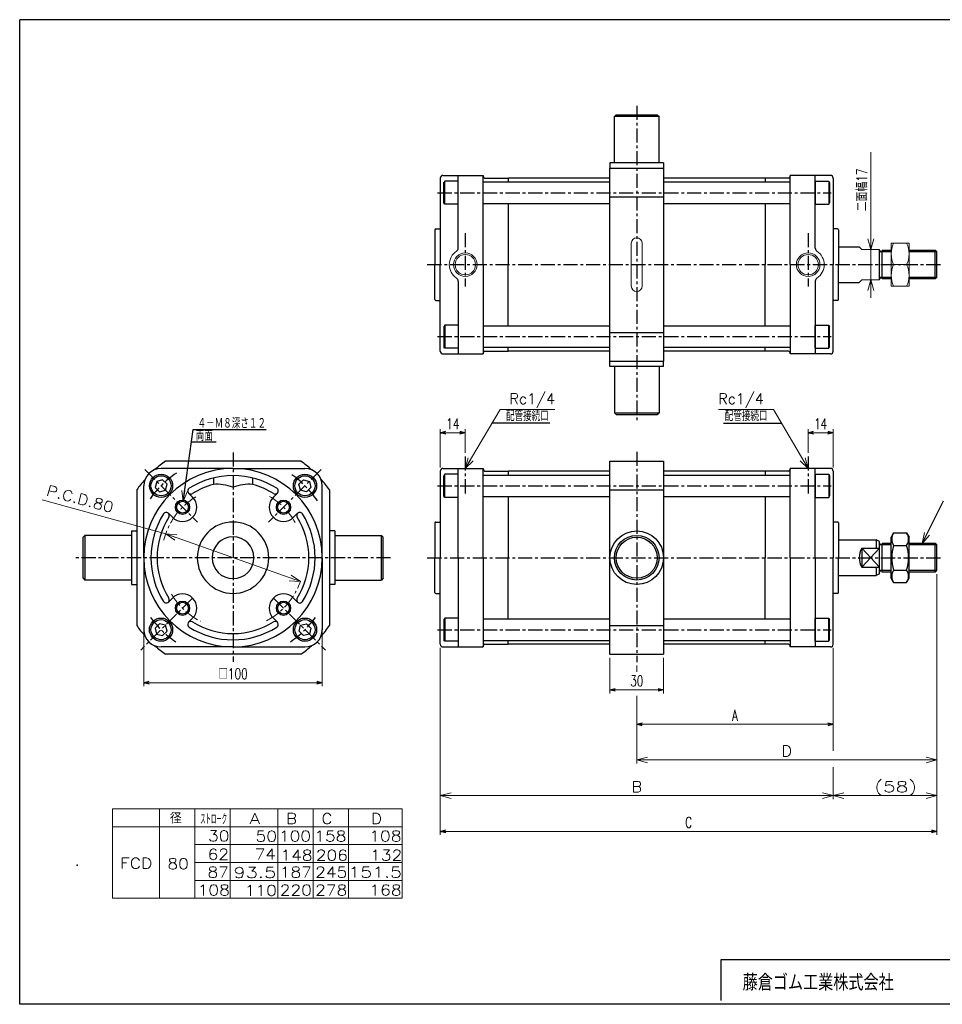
# Model space of a CAD drawing. Header units: millimetres. Extents: x -394 to 394, y -282 to 282.
# Tile 1 of 2: x -394 to 123, y -270 to 282. Entities that reach past the tile are written whole.
import ezdxf
from ezdxf.enums import TextEntityAlignment as Align

# ---------------------------------------------------------------- set-up
doc = ezdxf.new("R2010")
doc.units = ezdxf.units.MM
doc.header["$LTSCALE"] = 0.25
doc.header["$PDSIZE"] = 1
doc.linetypes.add('CENTER', pattern=[50.8, 31.75, -6.35, 6.35, -6.35])
doc.layers.add('ZUWAKU', color=7, linetype='Continuous')
doc.styles.add('dcStyle0', font='txt.shx', dxfattribs={"width": 0.714286, "bigfont": 'bigfont'})
doc.dimstyles.new('DaDimRotatedStyle', dxfattribs={"dimtxt": 6, "dimasz": 3.000002, "dimexe": 2, "dimexo": 1, "dimgap": 2, "dimtad": 3, "dimdsep": 46, "dimtxsty": 'dcStyle0', "dimblk1": 'OPEN30', "dimblk2": 'OPEN30', "dimsah": 1, "dimcen": 0.09, "dimclrd": 4, "dimclre": 4, "dimclrt": 4, "dimadec": 0, "dimazin": 2, "dimtfac": 1, "dimtdec": 4, "dimtmove": 0, "dimatfit": 0, "dimfxl": 1, "dimarcsym": 0})

# ---------------------------------------------------------------- blocks, each defined once
blk = doc.blocks.new('DC_GROUP_Φ80_1')
at = {"color": 4, "linetype": 'Continuous', "lineweight": 18}
for p, q in [((-302.38, 12.19), (-303.16, 18.36)), ((-302.38, 12.19), (-301.57, 18.14)), ((-299.97, 17.92), (-302.38, 12.19))]:
    blk.add_line(p, q, dxfattribs=at)
blk = doc.blocks.new('DC_GROUP_Φ80_2')
at = {"color": 4, "linetype": 'Continuous', "lineweight": 18}
for p, q in [((111.39, -11.36), (112.64, -5.27)), ((111.39, -11.36), (114.07, -5.99)), ((115.51, -6.71), (111.39, -11.36))]:
    blk.add_line(p, q, dxfattribs=at)
blk = doc.blocks.new('DC_GROUP_Φ80_3')
at = {"color": 4, "linetype": 'Continuous', "lineweight": 18}
for p, q in [((-307.13, -9.53), (-312.25, -6.02)), ((-312.25, -6.02), (-306.06, -6.5)), ((-312.25, -6.02), (-306.59, -8.02))]:
    blk.add_line(p, q, dxfattribs=at)
blk = doc.blocks.new('DC_GROUP_Φ80_4')
at = {"color": 4, "linetype": 'Continuous', "lineweight": 18}
for p, q in [((-236.83, -32.7), (-243.02, -32.22)), ((-236.83, -32.7), (-242.48, -30.7)), ((-241.95, -29.19), (-236.83, -32.7))]:
    blk.add_line(p, q, dxfattribs=at)
blk = doc.blocks.new('DC_GROUP_Φ80_5')
at = {"color": 4, "linetype": 'Continuous', "lineweight": 18}
for p, q in [((-144.45, 30.64), (-142.8, 36.63)), ((-144.45, 30.64), (-141.41, 35.81)), ((-140.03, 35), (-144.45, 30.64))]:
    blk.add_line(p, q, dxfattribs=at)
blk = doc.blocks.new('DC_GROUP_Φ80_6')
at = {"color": 4, "linetype": 'Continuous', "lineweight": 18}
for p, q in [((47.55, 30.64), (43.12, 35)), ((47.55, 30.64), (44.5, 35.81)), ((45.89, 36.63), (47.55, 30.64))]:
    blk.add_line(p, q, dxfattribs=at)
blk = doc.blocks.new('DC_GROUP_Φ80_7')
at = {"color": 4, "linetype": 'Continuous', "lineweight": 25}
for p, q in [((-317.29, 23.39), (-318.19, 20.04)), ((-313.95, 24.29), (-317.29, 23.39)), ((-311.5, 21.84), (-313.95, 24.29)), ((-318.19, 20.04), (-315.74, 17.59)), ((-315.74, 17.59), (-312.39, 18.49)), ((-312.39, 18.49), (-311.5, 21.84))]:
    blk.add_line(p, q, dxfattribs=at)
for radius in [6.5, 5.63]:
    blk.add_circle((-314.84, 20.94), radius, dxfattribs=at)
blk = doc.blocks.new('DC_GROUP_Φ80_8')
at = {"color": 4, "linetype": 'Continuous', "lineweight": 25}
for p, q in [((-315.74, -56.32), (-318.19, -58.77)), ((-318.19, -58.77), (-317.3, -62.11)), ((-312.4, -57.21), (-315.74, -56.32)), ((-313.95, -63.01), (-311.5, -60.56)), ((-311.5, -60.56), (-312.4, -57.21)), ((-317.3, -62.11), (-313.95, -63.01))]:
    blk.add_line(p, q, dxfattribs=at)
for radius in [6.5, 5.63]:
    blk.add_circle((-314.85, -59.66), radius, dxfattribs=at)
blk = doc.blocks.new('DC_GROUP_Φ80_9')
at = {"color": 4, "linetype": 'Continuous', "lineweight": 25}
for p, q in [((-155.95, -53.16), (-156.45, -54.03)), ((-156.45, -54.03), (-156.45, -65.3)), ((-148.45, -53.16), (-155.95, -53.16)), ((-155.95, -53.16), (-155.95, -66.16)), ((-148.45, -53.16), (-148.45, -66.16)), ((-155.95, -66.16), (-156.45, -65.3)), ((-148.45, -66.16), (-155.95, -66.16))]:
    blk.add_line(p, q, dxfattribs=at)
blk = doc.blocks.new('DC_GROUP_Φ80_10')
at = {"color": 4, "linetype": 'Continuous', "lineweight": 25}
for p, q in [((51.55, -66.16), (51.55, -53.16)), ((51.55, -53.16), (59.05, -53.16)), ((59.05, -53.16), (59.55, -54.03)), ((59.05, -66.16), (59.05, -53.16)), ((59.55, -65.3), (59.55, -54.03)), ((51.55, -66.16), (59.05, -66.16)), ((59.05, -66.16), (59.55, -65.3))]:
    blk.add_line(p, q, dxfattribs=at)
blk = doc.blocks.new('DC_GROUP_Φ80_11')
at = {"color": 4, "linetype": 'Continuous', "lineweight": 25}
for p, q in [((95.41, -5.5), (94.05, -7.86)), ((95.41, -5.5), (102.69, -5.5)), ((102.69, -5.5), (104.05, -7.86)), ((94.05, -30.86), (94.05, -7.86)), ((104.05, -30.86), (104.05, -7.86)), ((95.41, -12.43), (102.69, -12.43)), ((95.41, -26.29), (102.69, -26.29)), ((95.41, -33.22), (94.05, -30.86)), ((102.69, -33.22), (104.05, -30.86)), ((95.41, -33.22), (102.69, -33.22))]:
    blk.add_line(p, q, dxfattribs=at)
for centre, radius, start, end in [((100.47, -8.97), 6.13, 145.6111, 214.3889), ((97.62, -8.97), 6.13, 325.6111, 34.3889), ((117.26, -19.36), 22.93, 162.4111, 197.5889), ((80.83, -19.36), 22.93, 342.4111, 17.5889), ((100.47, -29.75), 6.13, 145.6111, 214.3889), ((97.62, -29.75), 6.13, 325.6111, 34.3889)]:
    blk.add_arc(centre, radius, start, end, dxfattribs=at)
blk = doc.blocks.new('DC_GROUP_Φ80_12')
at = {"color": 4, "linetype": 'Continuous', "lineweight": 25}
for p, q in [((-237.59, 21.84), (-235.14, 24.29)), ((-235.14, 24.29), (-231.79, 23.39)), ((-231.79, 23.39), (-230.9, 20.04)), ((-236.69, 18.49), (-237.59, 21.84)), ((-233.35, 17.59), (-236.69, 18.49)), ((-230.9, 20.04), (-233.35, 17.59))]:
    blk.add_line(p, q, dxfattribs=at)
for radius in [6.5, 5.63]:
    blk.add_circle((-234.24, 20.94), radius, dxfattribs=at)
blk = doc.blocks.new('DC_GROUP_Φ80_13')
at = {"color": 4, "linetype": 'Continuous', "lineweight": 25}
for p, q in [((-237.58, -60.56), (-236.69, -57.21)), ((-235.13, -63.01), (-237.58, -60.56)), ((-236.69, -57.21), (-233.34, -56.32)), ((-233.34, -56.32), (-230.89, -58.77)), ((-230.89, -58.77), (-231.79, -62.11)), ((-231.79, -62.11), (-235.13, -63.01))]:
    blk.add_line(p, q, dxfattribs=at)
for radius in [6.5, 5.63]:
    blk.add_circle((-234.24, -59.66), radius, dxfattribs=at)
blk = doc.blocks.new('DC_GROUP_Φ80_14')
at = {"color": 4, "linetype": 'Continuous', "lineweight": 25}
for p, q in [((-155.95, 27.45), (-156.45, 26.58)), ((-156.45, 15.31), (-156.45, 26.58)), ((-148.45, 27.45), (-155.95, 27.45)), ((-155.95, 14.45), (-155.95, 27.45)), ((-148.45, 14.45), (-148.45, 27.45)), ((-155.95, 14.45), (-156.45, 15.31)), ((-148.45, 14.45), (-155.95, 14.45))]:
    blk.add_line(p, q, dxfattribs=at)
blk = doc.blocks.new('DC_GROUP_Φ80_15')
at = {"color": 4, "linetype": 'Continuous', "lineweight": 25}
for p, q in [((51.55, 27.45), (51.55, 14.45)), ((51.55, 27.45), (59.05, 27.45)), ((59.05, 27.45), (59.55, 26.58)), ((59.05, 27.45), (59.05, 14.45)), ((59.55, 26.58), (59.55, 15.31)), ((51.55, 14.45), (59.05, 14.45)), ((59.05, 14.45), (59.55, 15.31))]:
    blk.add_line(p, q, dxfattribs=at)
blk = doc.blocks.new('DC_GROUP_Φ80_16')
at = {"color": 4, "linetype": 'Continuous', "lineweight": 25}
for p, q in [((-155.95, 110.98), (-156.45, 110.12)), ((-148.45, 110.98), (-155.95, 110.98)), ((-155.95, 110.98), (-155.95, 97.98)), ((-148.45, 110.98), (-148.45, 97.98)), ((-156.45, 110.12), (-156.45, 98.85)), ((-155.95, 97.98), (-156.45, 98.85)), ((-148.45, 97.98), (-155.95, 97.98))]:
    blk.add_line(p, q, dxfattribs=at)
blk = doc.blocks.new('DC_GROUP_Φ80_17')
at = {"color": 4, "linetype": 'Continuous', "lineweight": 25}
for p, q in [((51.55, 97.98), (51.55, 110.98)), ((51.55, 110.98), (59.05, 110.98)), ((59.05, 110.98), (59.55, 110.12)), ((59.05, 97.98), (59.05, 110.98)), ((59.55, 98.85), (59.55, 110.12)), ((51.55, 97.98), (59.05, 97.98)), ((59.05, 97.98), (59.55, 98.85))]:
    blk.add_line(p, q, dxfattribs=at)
blk = doc.blocks.new('DC_GROUP_Φ80_18')
at = {"color": 4, "linetype": 'Continuous', "lineweight": 25}
for p, q in [((-155.95, 191.59), (-156.45, 190.73)), ((-156.45, 179.46), (-156.45, 190.73)), ((-148.45, 191.59), (-155.95, 191.59)), ((-155.95, 178.59), (-155.95, 191.59)), ((-148.45, 178.59), (-148.45, 191.59)), ((-155.95, 178.59), (-156.45, 179.46)), ((-148.45, 178.59), (-155.95, 178.59))]:
    blk.add_line(p, q, dxfattribs=at)
blk = doc.blocks.new('DC_GROUP_Φ80_19')
at = {"color": 4, "linetype": 'Continuous', "lineweight": 25}
for p, q in [((51.55, 191.59), (51.55, 178.59)), ((51.55, 191.59), (59.05, 191.59)), ((59.05, 191.59), (59.55, 190.73)), ((59.05, 191.59), (59.05, 178.59)), ((59.55, 190.73), (59.55, 179.46)), ((51.55, 178.59), (59.05, 178.59)), ((59.05, 178.59), (59.55, 179.46))]:
    blk.add_line(p, q, dxfattribs=at)
blk = doc.blocks.new('DC_GROUP_Φ80_24')
at = {"color": 4, "linetype": 'Continuous', "lineweight": 13}
for p, q in [((104.05, 156.79), (94.05, 156.79)), ((94.05, 156.79), (94.05, 132.79)), ((104.05, 132.79), (104.05, 156.79)), ((95.4, 144.79), (102.69, 144.79)), ((94.05, 132.79), (104.05, 132.79))]:
    blk.add_line(p, q, dxfattribs=at)
for centre, start, end in [((107.93, 150.79), 154.4102, 205.5898), ((90.16, 150.79), 334.4102, 25.5898), ((107.93, 138.79), 154.4102, 205.5898), ((90.16, 138.79), 334.4102, 25.5898)]:
    blk.add_arc(centre, 13.89, start, end, dxfattribs=at)
blk = doc.blocks.new('DC_GROUP_Φ80_27')
at = {"color": 4, "linetype": 'Continuous', "lineweight": 18}
for p, q in [((82.64, 153.29), (81.03, 159.29)), ((84.25, 159.29), (82.64, 153.29)), ((82.64, 153.29), (82.64, 159.29))]:
    blk.add_line(p, q, dxfattribs=at)
blk = doc.blocks.new('DC_GROUP_Φ80_28')
at = {"color": 4, "linetype": 'Continuous', "lineweight": 18}
for p, q in [((81.03, 130.29), (82.64, 136.29)), ((82.64, 136.29), (84.25, 130.29)), ((82.64, 136.29), (82.64, 130.29))]:
    blk.add_line(p, q, dxfattribs=at)
blk = doc.blocks.new('DC_GROUP_Φ80_26')
at = {"color": 4, "linetype": 'Continuous', "lineweight": 13}
for p, q in [((82.64, 207.76), (82.64, 153.29)), ((82.64, 136.29), (82.64, 153.29)), ((82.64, 126.29), (82.64, 136.29))]:
    blk.add_line(p, q, dxfattribs=at)
at = {"linetype": 'Continuous'}
for name in ['DC_GROUP_Φ80_27', 'DC_GROUP_Φ80_28']:
    blk.add_blockref(name, (0, 0), dxfattribs=at)
at = {"color": 4, "style": 'dcStyle0', "width": 0.714286}
blk.add_text('二面幅17', height=6, rotation=90, dxfattribs=at).set_placement((80.64, 174.68), (80.64, 198.68), align=Align.FIT)
blk = doc.blocks.new('DC_GROUP_Φ80_33')
at = {"color": 4, "linetype": 'Continuous', "lineweight": 18}
for p, q in [((-48.45, -132.63), (-42.45, -131.02)), ((-42.45, -134.24), (-48.45, -132.63)), ((-48.45, -132.63), (-42.45, -132.63))]:
    blk.add_line(p, q, dxfattribs=at)
blk = doc.blocks.new('DC_GROUP_Φ80_34')
at = {"color": 4, "linetype": 'Continuous', "lineweight": 18}
for p, q in [((113.55, -131.02), (119.55, -132.63)), ((119.55, -132.63), (113.55, -134.24)), ((119.55, -132.63), (113.55, -132.63))]:
    blk.add_line(p, q, dxfattribs=at)
blk = doc.blocks.new('DC_GROUP_Φ80_32')
at = {"color": 4, "linetype": 'Continuous', "lineweight": 13}
for p, q in [((119.55, -28.55), (119.55, -134.63)), ((-48.45, -79.77), (-48.45, -83.21)), ((-48.45, -96.73), (-48.45, -134.63)), ((-48.45, -132.63), (119.55, -132.63))]:
    blk.add_line(p, q, dxfattribs=at)
at = {"linetype": 'Continuous'}
for name in ['DC_GROUP_Φ80_33', 'DC_GROUP_Φ80_34']:
    blk.add_blockref(name, (0, 0), dxfattribs=at)
at = {"color": 4, "style": 'dcStyle0'}
blk.add_text('D', height=6, dxfattribs=at).set_placement((32.55, -130.63), (38.55, -130.63), align=Align.FIT)
blk = doc.blocks.new('DC_GROUP_Φ80_36')
at = {"color": 4, "linetype": 'Continuous', "lineweight": 18}
for p, q in [((-158.45, -152.63), (-152.45, -151.02)), ((-152.45, -154.24), (-158.45, -152.63)), ((-158.45, -152.63), (-152.45, -152.63))]:
    blk.add_line(p, q, dxfattribs=at)
blk = doc.blocks.new('DC_GROUP_Φ80_37')
at = {"color": 4, "linetype": 'Continuous', "lineweight": 18}
for p, q in [((55.55, -151.02), (61.55, -152.63)), ((61.55, -152.63), (55.55, -154.24)), ((61.55, -152.63), (55.55, -152.63))]:
    blk.add_line(p, q, dxfattribs=at)
blk = doc.blocks.new('DC_GROUP_Φ80_38')
at = {"color": 4, "linetype": 'Continuous', "lineweight": 18}
for p, q in [((61.55, -152.63), (67.55, -151.02)), ((67.55, -154.24), (61.55, -152.63)), ((61.55, -152.63), (67.55, -152.63))]:
    blk.add_line(p, q, dxfattribs=at)
blk = doc.blocks.new('DC_GROUP_Φ80_39')
at = {"color": 4, "linetype": 'Continuous', "lineweight": 18}
for p, q in [((113.55, -151.02), (119.55, -152.63)), ((119.55, -152.63), (113.55, -154.24)), ((119.55, -152.63), (113.55, -152.63))]:
    blk.add_line(p, q, dxfattribs=at)
blk = doc.blocks.new('DC_GROUP_Φ80_35')
at = {"color": 4, "linetype": 'Continuous', "lineweight": 13}
for p, q in [((119.55, -28.55), (119.55, -154.63)), ((-158.45, -69.86), (-158.45, -154.63)), ((61.55, -69.86), (61.55, -127.53)), ((61.55, -136.58), (61.55, -154.63)), ((-158.45, -152.63), (61.55, -152.63)), ((61.55, -152.63), (119.55, -152.63))]:
    blk.add_line(p, q, dxfattribs=at)
at = {"linetype": 'Continuous'}
for name in ['DC_GROUP_Φ80_36', 'DC_GROUP_Φ80_37', 'DC_GROUP_Φ80_38', 'DC_GROUP_Φ80_39']:
    blk.add_blockref(name, (0, 0), dxfattribs=at)
at = {"color": 4, "style": 'dcStyle0'}
for s, p, p2 in [('B', (-51.45, -150.63), (-45.45, -150.63)), ('(58)', (84.55, -150.63), (108.55, -150.63))]:
    blk.add_text(s, height=6, dxfattribs=at).set_placement(p, p2, align=Align.FIT)
blk = doc.blocks.new('_OPEN30')
at = {"color": 0, "linetype": 'ByBlock', "lineweight": -2}
for p, q in [((-1, 0.267949), (0, 0)), ((0, 0), (-1, -0.267949)), ((0, 0), (-1, 0))]:
    blk.add_line(p, q, dxfattribs=at)
blk = doc.blocks.new('*D40')
at = {"color": 4, "linetype": 'Continuous', "lineweight": 13}
for p, q in [((-324.54, -21.36), (-324.54, -91.36)), ((-224.54, -21.36), (-224.54, -91.36)), ((-324.54, -89.36), (-224.54, -89.36))]:
    blk.add_line(p, q, dxfattribs=at)
at = {"color": 4, "xscale": 3.000002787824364, "yscale": 2.999989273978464}
for p, rotation in [((-324.54, -89.36), 180), ((-224.54, -89.36), 360)]:
    blk.add_blockref('_OPEN30', p, dxfattribs=dict(at, rotation=rotation))
at = {"color": 4, "insert": (-274.54, -87.36), "char_height": 6, "width": 30, "attachment_point": 8, "style": 'dcStyle0'}
blk.add_mtext('\\T1.00;□100', dxfattribs=at)
blk = doc.blocks.new('*D41')
at = {"color": 4, "linetype": 'Continuous', "lineweight": 13}
for p, q in [((-158.45, 31.14), (-158.45, 52.64)), ((-158.45, 50.64), (-144.45, 50.64)), ((-144.45, 39.34), (-144.45, 52.64))]:
    blk.add_line(p, q, dxfattribs=at)
at = {"color": 4, "xscale": 3.000002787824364, "yscale": 2.999989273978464}
for p, rotation in [((-158.45, 50.64), 180), ((-144.45, 50.64), 360)]:
    blk.add_blockref('_OPEN30', p, dxfattribs=dict(at, rotation=rotation))
at = {"color": 4, "insert": (-151.45, 52.64), "char_height": 6, "width": 18.75, "attachment_point": 8, "style": 'dcStyle0'}
blk.add_mtext('\\T1.00;14', dxfattribs=at)
blk = doc.blocks.new('*D42')
at = {"color": 4, "linetype": 'Continuous', "lineweight": 13}
for p, q in [((47.55, 39.34), (47.55, 52.64)), ((47.55, 50.64), (61.55, 50.64)), ((61.55, 31.14), (61.55, 52.64))]:
    blk.add_line(p, q, dxfattribs=at)
at = {"color": 4, "xscale": 3.000002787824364, "yscale": 2.999989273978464}
for p, rotation in [((47.55, 50.64), 180), ((61.55, 50.64), 360)]:
    blk.add_blockref('_OPEN30', p, dxfattribs=dict(at, rotation=rotation))
at = {"color": 4, "insert": (54.55, 52.64), "char_height": 6, "width": 18.75, "attachment_point": 8, "style": 'dcStyle0'}
blk.add_mtext('\\T1.00;14', dxfattribs=at)
blk = doc.blocks.new('*D46')
at = {"color": 4, "linetype": 'Continuous', "lineweight": 13}
for p, q in [((-63.45, -75.36), (-63.45, -95.36)), ((-33.45, -75.36), (-33.45, -95.36)), ((-63.45, -93.36), (-33.45, -93.36))]:
    blk.add_line(p, q, dxfattribs=at)
at = {"color": 4, "xscale": 3.000002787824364, "yscale": 2.999989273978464}
for p, rotation in [((-63.45, -93.36), 180), ((-33.45, -93.36), 360)]:
    blk.add_blockref('_OPEN30', p, dxfattribs=dict(at, rotation=rotation))
at = {"color": 4, "insert": (-48.45, -91.36), "char_height": 6, "width": 18.75, "attachment_point": 8, "style": 'dcStyle0'}
blk.add_mtext('\\T1.00;30', dxfattribs=at)
blk = doc.blocks.new('*D47')
at = {"color": 4, "linetype": 'Continuous', "lineweight": 13}
for p, q in [((61.55, -69.86), (61.55, -114.63)), ((-48.45, -100.11), (-48.45, -114.63)), ((-48.45, -112.63), (61.55, -112.63))]:
    blk.add_line(p, q, dxfattribs=at)
at = {"color": 4, "xscale": 3.000002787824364, "yscale": 2.999989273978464}
for p, rotation in [((-48.45, -112.63), 180), ((61.55, -112.63), 360)]:
    blk.add_blockref('_OPEN30', p, dxfattribs=dict(at, rotation=rotation))
at = {"color": 4, "insert": (6.55, -110.63), "char_height": 6, "width": 13.125, "attachment_point": 8, "style": 'dcStyle0'}
blk.add_mtext('\\T1.00;A', dxfattribs=at)
blk = doc.blocks.new('*D48')
at = {"color": 4, "linetype": 'Continuous', "lineweight": 13}
for p, q in [((119.55, -28.55), (119.55, -174.63)), ((-158.45, -69.86), (-158.45, -174.63)), ((-158.45, -172.63), (119.55, -172.63))]:
    blk.add_line(p, q, dxfattribs=at)
at = {"color": 4, "xscale": 3.000002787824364, "yscale": 2.999989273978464}
for p, rotation in [((-158.45, -172.63), 180), ((119.55, -172.63), 360)]:
    blk.add_blockref('_OPEN30', p, dxfattribs=dict(at, rotation=rotation))
at = {"color": 4, "insert": (-19.45, -170.63), "char_height": 6, "width": 13.125, "attachment_point": 8, "style": 'dcStyle0'}
blk.add_mtext('\\T1.00;C', dxfattribs=at)

msp = doc.modelspace()

# ---------------------------------------------------------------- linework, layer by layer
at = {"color": 4, "linetype": 'CENTER', "lineweight": 25}
for p, q in [((-48.453, 233.843), (-48.453, 56.832)), ((-159.974, 185.093), (60.337, 185.093)), ((-144.453, 162.508), (-144.453, 132.646)), ((47.547, 162.508), (47.547, 132.646)), ((-165.724, 144.788), (122.034, 144.788)), ((-159.974, 104.483), (60.337, 104.483)), ((-274.543, 39.581), (-274.543, -77.633)), ((-48.453, 40.001), (-48.453, -77.774)), ((-144.453, 37.343), (-144.453, 16.535)), ((47.547, 37.343), (47.547, 16.535)), ((-323.932, 30.03), (-294.483, 0.581)), ((-225.154, 30.03), (-254.602, 0.581)), ((-159.974, 20.946), (60.337, 20.946)), ((-186.338, -19.359), (-363.844, -19.359)), ((-165.724, -19.359), (122.034, -19.359)), ((-297.17, -41.987), (-326.246, -71.062)), ((-251.915, -41.987), (-222.84, -71.062)), ((-159.974, -59.664), (60.337, -59.664))]:
    msp.add_line(p, q, dxfattribs=at)
at = {"color": 4, "linetype": 'Continuous', "lineweight": 25}
for p, q in [((-59.953, 228.788), (-60.953, 227.788)), ((-35.953, 227.788), (-60.953, 227.788)), ((-60.953, 201.788), (-60.953, 227.788)), ((-59.953, 228.788), (-36.953, 228.788)), ((-36.953, 228.788), (-35.953, 227.788)), ((-35.953, 201.788), (-35.953, 227.788)), ((-63.453, 198.788), (-33.453, 198.788)), ((-63.453, 90.788), (-63.453, 198.788)), ((-33.453, 201.788), (-63.449, 201.788)), ((-63.449, 201.788), (-63.449, 198.788)), ((-33.453, 201.788), (-33.453, 198.788)), ((-33.453, 198.788), (-33.453, 90.788)), ((-158.453, 193.288), (-158.453, 164.788)), ((-158.453, 193.288), (-158.453, 144.788)), ((-156.953, 194.788), (-134.453, 194.788)), ((-156.953, 194.788), (-134.453, 194.788)), ((-148.453, 154.007), (-148.453, 194.788)), ((-134.453, 194.788), (-134.453, 194.288)), ((-134.453, 194.788), (-134.453, 194.288)), ((-134.453, 144.788), (-134.453, 194.788)), ((-133.453, 193.288), (-120.453, 193.288)), ((-133.453, 193.288), (-120.453, 193.288)), ((-120.453, 193.288), (-120.453, 191.093)), ((-120.253, 193.288), (-120.453, 193.088)), ((-63.453, 193.288), (-120.253, 193.288)), ((-63.453, 193.288), (-120.253, 193.288)), ((23.347, 193.288), (-33.453, 193.288)), ((23.347, 193.288), (-33.453, 193.288)), ((23.347, 193.288), (23.547, 193.088)), ((36.547, 193.288), (23.547, 193.288)), ((23.547, 193.288), (23.547, 191.093)), ((36.547, 193.288), (23.547, 193.288)), ((60.047, 194.788), (37.547, 194.788)), ((37.547, 194.788), (37.547, 194.288)), ((60.047, 194.788), (37.547, 194.788)), ((37.547, 194.788), (37.547, 194.288)), ((37.547, 144.788), (37.547, 194.788)), ((51.547, 154.007), (51.547, 194.788)), ((61.547, 193.288), (61.547, 164.788)), ((61.547, 193.288), (61.547, 144.788)), ((-134.253, 191.093), (-134.453, 190.893)), ((-134.253, 191.093), (-63.453, 191.093)), ((-33.453, 191.093), (37.347, 191.093)), ((37.547, 190.893), (37.347, 191.093)), ((-63.453, 182.735), (-33.453, 182.735)), ((-134.453, 179.293), (-134.253, 179.093)), ((-134.253, 179.093), (-63.453, 179.093)), ((-120.453, 179.093), (-120.453, 144.788)), ((-33.453, 179.093), (37.347, 179.093)), ((23.547, 179.093), (23.547, 144.788)), ((37.547, 179.293), (37.347, 179.093)), ((-161.453, 164.288), (-161.453, 144.788)), ((-160.953, 164.788), (-158.453, 164.788)), ((64.047, 164.788), (61.547, 164.788)), ((64.547, 164.288), (64.547, 144.788)), ((64.547, 154.788), (76.145, 154.788)), ((87.547, 136.288), (87.547, 153.288)), ((94.047, 151.978), (87.547, 151.978)), ((94.047, 152.788), (89.047, 152.788)), ((89.047, 136.788), (89.047, 152.788)), ((118.737, 152.788), (104.047, 152.788)), ((119.547, 151.978), (104.047, 151.978)), ((118.737, 136.788), (118.737, 152.788)), ((119.547, 151.978), (118.737, 152.788)), ((119.547, 137.598), (119.547, 151.978)), ((-161.453, 125.288), (-161.453, 144.788)), ((-158.453, 96.288), (-158.453, 144.788)), ((-134.453, 144.788), (-134.453, 94.788)), ((-120.453, 110.483), (-120.453, 144.788)), ((23.547, 110.483), (23.547, 144.788)), ((37.547, 144.788), (37.547, 94.788)), ((61.547, 96.288), (61.547, 144.788)), ((64.547, 125.288), (64.547, 144.788)), ((-148.453, 135.568), (-148.453, 94.788)), ((51.547, 135.568), (51.547, 94.788)), ((64.547, 134.788), (76.145, 134.788)), ((94.047, 137.598), (87.547, 137.598)), ((94.047, 136.788), (89.047, 136.788)), ((119.547, 137.598), (104.047, 137.598)), ((118.737, 136.788), (104.047, 136.788)), ((119.547, 137.598), (118.737, 136.788)), ((-160.953, 124.788), (-158.453, 124.788)), ((64.047, 124.788), (61.547, 124.788)), ((-134.453, 110.283), (-134.253, 110.483)), ((-134.253, 110.483), (-63.453, 110.483)), ((-33.453, 110.483), (37.347, 110.483)), ((37.547, 110.283), (37.347, 110.483)), ((-63.453, 106.84), (-33.453, 106.84)), ((-156.953, 94.788), (-134.453, 94.788)), ((-134.253, 98.483), (-134.453, 98.683)), ((-134.453, 94.788), (-134.453, 95.288)), ((-134.253, 98.483), (-63.453, 98.483)), ((-133.453, 96.288), (-120.453, 96.288)), ((-120.453, 96.288), (-120.453, 98.483)), ((-120.253, 96.288), (-120.453, 96.488)), ((-63.453, 96.288), (-120.253, 96.288)), ((-33.453, 98.483), (37.347, 98.483)), ((23.347, 96.288), (-33.453, 96.288)), ((23.347, 96.288), (23.547, 96.488)), ((23.547, 96.288), (23.547, 98.483)), ((36.547, 96.288), (23.547, 96.288)), ((37.547, 98.683), (37.347, 98.483)), ((37.547, 94.788), (37.547, 95.288)), ((60.047, 94.788), (37.547, 94.788)), ((-63.453, 90.788), (-33.453, 90.788)), ((-63.449, 87.788), (-63.449, 90.788)), ((-33.453, 87.788), (-33.453, 90.788)), ((-33.453, 87.788), (-63.449, 87.788)), ((-60.953, 87.788), (-60.953, 61.788)), ((-35.953, 87.788), (-35.953, 61.788)), ((-60.953, 61.788), (-35.953, 61.788)), ((-59.953, 60.788), (-60.953, 61.788)), ((-59.953, 60.788), (-36.953, 60.788)), ((-36.953, 60.788), (-35.953, 61.788)), ((-97.058, 55.932), (-129.574, 55.932)), ((0.151, 55.932), (32.667, 55.932)), ((-302.379, 12.194), (-296.878, 52.395)), ((-296.853, 52.391), (-256.047, 52.391)), ((-297.827, 45.459), (-283.92, 45.459)), ((-236.512, 34.641), (-312.407, 34.641)), ((-63.453, 34.641), (-33.453, 34.641)), ((-63.453, -73.359), (-63.453, 34.641)), ((-33.453, 34.641), (-33.453, -73.359)), ((-274.543, 30.641), (-314.843, 30.641)), ((-274.543, 30.641), (-234.243, 30.641)), ((-158.453, 29.141), (-158.453, 0.641)), ((-158.453, 29.141), (-158.453, -19.359)), ((-156.953, 30.641), (-134.453, 30.641)), ((-156.953, 30.641), (-134.453, 30.641)), ((-148.453, -19.359), (-148.453, 30.641)), ((-134.453, 30.641), (-134.453, 30.141)), ((-134.453, 30.641), (-134.453, 30.141)), ((-134.453, -19.359), (-134.453, 30.641)), ((-133.453, 29.141), (-120.453, 29.141)), ((-133.453, 29.141), (-120.453, 29.141)), ((-120.453, 29.141), (-120.453, 26.946)), ((-120.253, 29.141), (-120.453, 28.941)), ((-63.453, 29.141), (-120.253, 29.141)), ((-63.453, 29.141), (-120.253, 29.141)), ((23.347, 29.141), (-33.453, 29.141)), ((23.347, 29.141), (-33.453, 29.141)), ((23.347, 29.141), (23.547, 28.941)), ((36.547, 29.141), (23.547, 29.141)), ((23.547, 29.141), (23.547, 26.946)), ((36.547, 29.141), (23.547, 29.141)), ((60.047, 30.641), (37.547, 30.641)), ((37.547, 30.641), (37.547, 30.141)), ((60.047, 30.641), (37.547, 30.641)), ((37.547, 30.641), (37.547, 30.141)), ((37.547, -19.359), (37.547, 30.641)), ((51.547, -19.359), (51.547, 30.641)), ((61.547, 29.141), (61.547, 0.641)), ((61.547, 29.141), (61.547, -19.359)), ((-285.543, 25.306), (-285.543, 21.692)), ((-263.543, 25.306), (-263.543, 21.692)), ((-134.253, 26.946), (-134.453, 26.746)), ((-134.253, 26.946), (-63.453, 26.946)), ((-33.453, 26.946), (37.347, 26.946)), ((37.547, 26.746), (37.347, 26.946)), ((-328.459, 18.588), (-328.459, -57.306)), ((-324.543, -19.359), (-324.543, 20.941)), ((-297.17, 14.582), (-299.406, 16.818)), ((-251.915, 14.582), (-249.679, 16.818)), ((-224.543, -19.359), (-224.543, 20.941)), ((-220.459, 18.588), (-220.459, -57.306)), ((-63.453, 18.588), (-33.453, 18.588)), ((-134.453, 15.146), (-134.253, 14.946)), ((-134.253, 14.946), (-63.453, 14.946)), ((-120.453, 14.946), (-120.453, -19.359)), ((-33.453, 14.946), (37.347, 14.946)), ((23.547, 14.946), (23.547, -19.359)), ((37.547, 15.146), (37.347, 14.946)), ((111.392, -11.359), (123.287, 12.432)), ((-308.484, 3.268), (-310.72, 5.504)), ((-240.602, 3.268), (-238.365, 5.504)), ((-161.453, 0.141), (-161.453, -19.359)), ((-160.953, 0.641), (-158.453, 0.641)), ((64.047, 0.641), (61.547, 0.641)), ((64.547, 0.141), (64.547, -19.359)), ((-331.459, -4.359), (-331.459, -34.354)), ((-331.459, -4.359), (-328.459, -4.359)), ((-217.459, -4.359), (-220.459, -4.359)), ((-217.459, -4.359), (-217.459, -34.354)), ((-358.459, -7.859), (-357.459, -6.859)), ((-358.459, -30.859), (-358.459, -7.859)), ((-331.459, -6.859), (-357.459, -6.859)), ((-357.459, -6.859), (-357.459, -31.859)), ((-217.459, -6.859), (-191.459, -6.859)), ((-190.459, -7.859), (-191.459, -6.859)), ((-191.459, -31.859), (-191.459, -6.859)), ((-190.459, -30.859), (-190.459, -7.859)), ((64.547, -9.359), (85.547, -9.359)), ((85.547, -9.359), (85.547, -14.092)), ((87.547, -10.292), (85.547, -9.359)), ((87.547, -28.427), (87.547, -10.292)), ((77.547, -14.092), (77.547, -24.627)), ((77.547, -14.092), (87.547, -14.092)), ((77.547, -24.627), (87.547, -14.092)), ((77.547, -14.092), (87.547, -24.627)), ((94.047, -12.169), (87.547, -12.169)), ((94.047, -11.359), (89.047, -11.359)), ((89.047, -27.359), (89.047, -11.359)), ((118.737, -11.359), (104.047, -11.359)), ((119.547, -12.169), (104.047, -12.169)), ((118.737, -27.359), (118.737, -11.359)), ((119.547, -12.169), (118.737, -11.359)), ((119.547, -26.549), (119.547, -12.169)), ((-324.543, -19.359), (-324.543, -59.659)), ((-224.543, -19.359), (-224.543, -59.659)), ((-161.453, -38.859), (-161.453, -19.359)), ((-158.453, -67.859), (-158.453, -19.359)), ((-148.453, -19.359), (-148.453, -69.359)), ((-134.453, -19.359), (-134.453, -69.359)), ((-120.453, -53.664), (-120.453, -19.359)), ((23.547, -53.664), (23.547, -19.359)), ((37.547, -19.359), (37.547, -69.359)), ((51.547, -19.359), (51.547, -69.359)), ((61.547, -67.859), (61.547, -19.359)), ((64.547, -38.859), (64.547, -19.359)), ((77.547, -24.627), (87.547, -24.627)), ((85.547, -24.627), (85.547, -29.359)), ((94.047, -26.549), (87.547, -26.549)), ((94.047, -27.359), (89.047, -27.359)), ((119.547, -26.549), (104.047, -26.549)), ((118.737, -27.359), (104.047, -27.359)), ((119.547, -26.549), (118.737, -27.359)), ((-358.459, -30.859), (-357.459, -31.859)), ((-331.459, -31.859), (-357.459, -31.859)), ((-217.459, -31.859), (-191.459, -31.859)), ((-190.459, -30.859), (-191.459, -31.859)), ((64.547, -29.359), (85.547, -29.359)), ((87.547, -28.427), (85.547, -29.359)), ((-331.459, -34.354), (-328.459, -34.354)), ((-217.459, -34.354), (-220.459, -34.354)), ((-308.484, -41.987), (-310.72, -44.223)), ((-240.602, -41.987), (-238.365, -44.223)), ((-160.953, -39.359), (-158.453, -39.359)), ((64.047, -39.359), (61.547, -39.359)), ((-297.17, -53.3), (-299.406, -55.537)), ((-251.915, -53.3), (-249.679, -55.537)), ((-134.453, -53.864), (-134.253, -53.664)), ((-134.253, -53.664), (-63.453, -53.664)), ((-33.453, -53.664), (37.347, -53.664)), ((37.547, -53.864), (37.347, -53.664)), ((-63.453, -57.307), (-33.453, -57.307)), ((-134.253, -65.664), (-134.453, -65.464)), ((-134.253, -65.664), (-63.453, -65.664)), ((-120.453, -67.859), (-120.453, -65.664)), ((-33.453, -65.664), (37.347, -65.664)), ((23.547, -67.859), (23.547, -65.664)), ((37.547, -65.464), (37.347, -65.664)), ((-274.543, -69.359), (-314.843, -69.359)), ((-274.543, -69.359), (-234.243, -69.359)), ((-156.953, -69.359), (-134.453, -69.359)), ((-134.453, -69.359), (-134.453, -68.859)), ((-133.453, -67.859), (-120.453, -67.859)), ((-120.253, -67.859), (-120.453, -67.659)), ((-63.453, -67.859), (-120.253, -67.859)), ((23.347, -67.859), (-33.453, -67.859)), ((23.347, -67.859), (23.547, -67.659)), ((36.547, -67.859), (23.547, -67.859)), ((37.547, -69.359), (37.547, -68.859)), ((60.047, -69.359), (37.547, -69.359)), ((-236.512, -73.359), (-312.407, -73.359)), ((-63.453, -73.359), (-33.453, -73.359))]:
    msp.add_line(p, q, dxfattribs=at)
at = {"color": 4, "linetype": 'Continuous', "lineweight": 13}
for p, q in [((-51.503, 132.838), (-51.503, 156.738)), ((-45.403, 132.838), (-45.403, 156.738)), ((77.547, 153.288), (76.145, 154.788)), ((77.547, 153.288), (87.547, 153.288)), ((94.047, 152.788), (94.047, 137.598)), ((76.145, 134.788), (77.547, 136.288)), ((77.547, 136.288), (87.547, 136.288)), ((-144.453, 30.641), (-124.981, 63.739)), ((-124.981, 63.739), (-94.328, 63.739)), ((28.075, 63.739), (-2.578, 63.739)), ((47.547, 30.641), (28.075, 63.739)), ((-312.251, -6.017), (-381.327, 13.145)), ((-312.251, -6.017), (-236.828, -32.703)), ((-342.099, -160.071), (-179.76, -160.071)), ((-342.099, -160.071), (-342.099, -210.071)), ((-315.679, -160.071), (-315.679, -210.071)), ((-295.881, -160.071), (-295.881, -210.071)), ((-276.084, -160.071), (-276.084, -210.071)), ((-249.374, -160.071), (-249.374, -210.071)), ((-229.577, -160.071), (-229.577, -210.071)), ((-209.779, -160.071), (-209.779, -210.071)), ((-179.76, -160.071), (-179.76, -210.071)), ((-342.099, -170.071), (-179.76, -170.071)), ((-295.881, -180.071), (-179.76, -180.071)), ((-295.834, -190.071), (-179.76, -190.071)), ((-295.881, -200.071), (-179.76, -200.071)), ((-342.099, -210.071), (-179.76, -210.071))]:
    msp.add_line(p, q, dxfattribs=at)
for centre, radius in [((-144.453, 144.788), 6.597), ((-144.453, 144.788), 5.7), ((47.547, 144.788), 6.597), ((47.547, 144.788), 5.697)]:
    msp.add_circle(centre, radius, dxfattribs=at)
at = {"color": 4, "linetype": 'Continuous', "lineweight": 25}
for centre, radius in [((-302.827, 8.925), 4), ((-302.827, 8.925), 3.3), ((-246.258, 8.925), 4), ((-246.258, 8.925), 3.3), ((-48.453, -19.359), 15), ((-48.453, -19.359), 12.5), ((-48.453, -19.359), 11.5), ((-302.827, -47.644), 4), ((-246.258, -47.644), 4), ((-302.827, -47.644), 3.3), ((-246.258, -47.644), 3.3)]:
    msp.add_circle(centre, radius, dxfattribs=at)
for centre, radius, start, end in [((-156.953, 193.288), 1.5, 90, 180), ((-156.953, 193.288), 1.5, 90, 180), ((-133.453, 194.288), 1, 180, 270), ((-133.453, 194.288), 1, 180, 270), ((36.547, 194.288), 1, 270, 0), ((36.547, 194.288), 1, 270, 0), ((60.047, 193.288), 1.5, 0, 90), ((60.047, 193.288), 1.5, 0, 90), ((-160.953, 164.288), 0.5, 90, 180), ((64.047, 164.288), 0.5, 0, 90), ((-150.453, 154.007), 2, 303.05573, 0), ((53.547, 154.007), 2, 180, 236.94427), ((88.295, 152.729), 0.751, 183.14287, 0), ((-150.453, 135.568), 2, 0, 56.94427), ((53.547, 135.568), 2, 123.05573, 180), ((88.295, 136.846), 0.751, 0, 176.85713), ((-160.953, 125.288), 0.5, 180, 270), ((64.047, 125.288), 0.5, 270, 0), ((-156.953, 96.288), 1.5, 180, 270), ((-133.453, 95.288), 1, 90, 180), ((36.547, 95.288), 1, 0, 90), ((60.047, 96.288), 1.5, 270, 0), ((-274.459, -19.359), 66, 125.0968, 131.56365), ((-274.459, -19.359), 66, 48.2827, 54.9032), ((-314.843, 20.941), 9.7, 90, 180), ((-274.543, -19.359), 50, 90, 180), ((-274.543, -19.359), 50, 0, 90), ((-234.243, 20.941), 9.7, 0, 90), ((-156.953, 29.141), 1.5, 90, 180), ((-156.953, 29.141), 1.5, 90, 180), ((-133.453, 30.141), 1, 180, 270), ((-133.453, 30.141), 1, 180, 270), ((36.547, 30.141), 1, 270, 0), ((36.547, 30.141), 1, 270, 0), ((60.047, 29.141), 1.5, 0, 90), ((60.047, 29.141), 1.5, 0, 90), ((-274.459, -19.359), 66, 138.55505, 144.9032), ((-274.543, -19.359), 46, 90, 122.27106), ((-274.543, -19.359), 46, 57.72894, 90), ((-274.459, -19.359), 66, 35.0968, 41.8351), ((-298.169, 18.055), 1.75, 122.27106, 302.27106), ((-274.543, -19.359), 42.5, 105.00027, 122.27106), ((-283.658, -3.236), 25, 68.9493, 94.32272), ((-265.427, -3.236), 25, 85.67728, 111.0507), ((-274.543, -19.359), 42.5, 57.72894, 74.99973), ((-250.916, 18.055), 1.75, 237.72894, 57.72894), ((-302.827, 8.925), 8, 225, 45), ((-246.258, 8.925), 8, 135, 315), ((-311.957, 4.267), 1.75, 327.72894, 147.72894), ((-237.128, 4.267), 1.75, 32.27106, 212.27106), ((-274.543, -19.359), 46, 147.72894, 180), ((-274.543, -19.359), 42.5, 147.72894, 180), ((-274.543, -19.359), 20, 90, 270), ((-274.543, -19.359), 20, 270, 90), ((-274.543, -19.359), 42.5, 0, 32.27106), ((-274.543, -19.359), 46, 0, 32.27106), ((-160.953, 0.141), 0.5, 90, 180), ((64.047, 0.141), 0.5, 0, 90), ((-274.543, -19.359), 11.7, 90, 270), ((-274.543, -19.359), 11.7, 270, 90), ((86.747, -19.359), 10.602, 150.20677, 209.79323), ((88.295, -11.418), 0.751, 183.14287, 360), ((-274.543, -19.359), 50, 180, 270), ((-274.543, -19.359), 46, 180, 212.27106), ((-274.543, -19.359), 42.5, 180, 212.27106), ((-274.543, -19.359), 50, 270, 0), ((-274.543, -19.359), 42.5, 327.72894, 0), ((-274.543, -19.359), 46, 327.72894, 0), ((88.295, -27.301), 0.751, 0, 176.85713), ((-311.957, -42.986), 1.75, 212.27106, 32.27106), ((-302.827, -47.644), 8, 315, 135), ((-246.258, -47.644), 8, 45, 225), ((-237.128, -42.986), 1.75, 147.72894, 327.72894), ((-160.953, -38.859), 0.5, 180, 270), ((64.047, -38.859), 0.5, 270, 0), ((-298.169, -56.774), 1.75, 57.72894, 237.72894), ((-250.916, -56.774), 1.75, 302.27106, 122.27106), ((-274.459, -19.359), 66, 215.0968, 221.44428), ((-314.843, -59.659), 9.7, 180, 270), ((-274.543, -19.359), 46, 237.72894, 270), ((-274.543, -19.359), 42.5, 237.72894, 270), ((-274.543, -19.359), 42.5, 270, 302.27106), ((-274.543, -19.359), 46, 270, 302.27106), ((-234.243, -59.659), 9.7, 270, 0), ((-274.459, -19.359), 66, 318.16571, 324.9032), ((-274.459, -19.359), 66, 228.43817, 234.9032), ((-274.459, -19.359), 66, 305.0968, 311.71535), ((-156.953, -67.859), 1.5, 180, 270), ((-133.453, -68.859), 1, 90, 180), ((36.547, -68.859), 1, 0, 90), ((60.047, -67.859), 1.5, 270, 0)]:
    msp.add_arc(centre, radius, start, end, dxfattribs=at)
at = {"color": 4, "linetype": 'Continuous', "lineweight": 13}
for centre, radius, start, end in [((-48.453, 156.738), 3.05, 0, 180), ((-144.453, 144.788), 9, 123.05573, 236.94427), ((47.547, 144.788), 9, 303.05573, 56.94427), ((-48.453, 132.838), 3.05, 180, 0)]:
    msp.add_arc(centre, radius, start, end, dxfattribs=at)
at = {"color": 4, "linetype": 'CENTER', "lineweight": 25}
for start, end in [(123.82402, 146.07486), (33.92514, 56.17598), (215.91652, 235.71894), (304.28106, 324.08348)]:
    msp.add_arc((-274.543, -19.359), 57, start, end, dxfattribs=at)
at = {"color": 4, "linetype": 'CENTER', "lineweight": 13}
for centre, radius, start, end in [((-274.537, -19.361), 40.005, 121.39571, 165.75143), ((-274.543, -19.359), 40, 29.61293, 59.26596), ((-274.537, -19.361), 40, 298.09668, 340.51598), ((-274.537, -19.361), 40.003, 210.63146, 242.81833)]:
    msp.add_arc(centre, radius, start, end, dxfattribs=at)
at = {"color": 5, "linetype": 'Continuous'}
msp.add_point((-361.862, -191.595), dxfattribs=at)
at = {"layer": 'ZUWAKU', "color": 5, "linetype": 'Continuous', "lineweight": 25}
for p, q in [((-394, -269.5), (-394, 282)), ((382, 282), (-394, 282)), ((394, -269.5), (-394, -269.5))]:
    msp.add_line(p, q, dxfattribs=at)
at = {"layer": 'ZUWAKU', "color": 4, "linetype": 'Continuous', "lineweight": 25}
for p, q in [((-1.177, -244.477), (380.823, -244.477)), ((-1.177, -267.407), (-1.177, -244.477))]:
    msp.add_line(p, q, dxfattribs=at)

# ---------------------------------------------------------------- block references
at = {"linetype": 'Continuous'}
for name in ['DC_GROUP_Φ80_26', 'DC_GROUP_Φ80_18', 'DC_GROUP_Φ80_19', 'DC_GROUP_Φ80_24', 'DC_GROUP_Φ80_16', 'DC_GROUP_Φ80_17', 'DC_GROUP_Φ80_5', 'DC_GROUP_Φ80_6', 'DC_GROUP_Φ80_7', 'DC_GROUP_Φ80_12', 'DC_GROUP_Φ80_14', 'DC_GROUP_Φ80_15', 'DC_GROUP_Φ80_1', 'DC_GROUP_Φ80_11', 'DC_GROUP_Φ80_2', 'DC_GROUP_Φ80_3', 'DC_GROUP_Φ80_4', 'DC_GROUP_Φ80_35', 'DC_GROUP_Φ80_32', 'DC_GROUP_Φ80_8', 'DC_GROUP_Φ80_13', 'DC_GROUP_Φ80_9', 'DC_GROUP_Φ80_10']:
    msp.add_blockref(name, (0, 0), dxfattribs=at)

# ---------------------------------------------------------------- texts
at = {"color": 4, "style": 'dcStyle0'}
for s, width, p, p2 in [('Rc1/4', 0.85, (-119.721, 66.68), (-94.221, 66.68)), ('Rc1/4', 0.85, (-2.786, 66.68), (22.714, 66.68)), ('配管接続口', 0.666667, (-121.699, 57.139), (-97.699, 57.139)), ('配管接続口', 0.666667, (0.792, 57.139), (24.792, 57.139)), ('４－Ｍ８深さ１２', 0.666667, (-294.453, 52.991), (-256.053, 52.991)), ('両面', 0.666667, (-295.427, 46.059), (-285.827, 46.059)), ('   径', 0.952381, (-327.252, -168.236), (-303.252, -168.236)), ('ストローク', 0.416667, (-292.882, -168.739), (-277.882, -168.739))]:
    msp.add_text(s, height=6, dxfattribs=dict(at, width=width)).set_placement(p, p2, align=Align.FIT)
at = {"color": 4, "style": 'dcStyle0', "width": 0.8}
msp.add_text('P.C.D.80', height=6, rotation=-15, dxfattribs=at).set_placement((-379.456, 15.676), (-342.364, 5.737), align=Align.FIT)
at = {"color": 4, "style": 'dcStyle0'}
for s, p, p2 in [('A', (-265.326, -168.492), (-259.326, -168.492)), ('B', (-244.72, -168.492), (-238.72, -168.492)), ('C', (-224.922, -168.492), (-218.922, -168.492)), ('D', (-197.174, -168.492), (-191.174, -168.492)), ('30', (-288.523, -178.144), (-276.523, -178.144)), ('50', (-261.93, -178.371), (-249.93, -178.371)), ('100', (-248.824, -178.279), (-230.824, -178.279)), ('158', (-229.026, -178.279), (-211.026, -178.279)), ('108', (-198.203, -178.279), (-180.203, -178.279)), ('FCD', (-337.734, -193.492), (-319.734, -193.492)), ('62', (-288.781, -188.492), (-276.781, -188.492)), ('74', (-262.438, -188.347), (-250.438, -188.347)), ('148', (-247.992, -189.026), (-229.992, -189.026)), ('206', (-228.195, -189.026), (-210.195, -189.026)), ('132', (-197.771, -189.026), (-179.771, -189.026)), ('80', (-311.276, -193.739), (-299.276, -193.739)), ('87', (-288.834, -198.492), (-276.834, -198.492)), ('93.5', (-274.336, -198.693), (-250.336, -198.693)), ('187', (-248.368, -198.492), (-230.368, -198.492)), ('245', (-228.571, -198.492), (-210.571, -198.492)), ('151.5', (-209.973, -198.492), (-179.973, -198.492)), ('108', (-294.334, -208.492), (-276.334, -208.492)), ('110', (-267.984, -208.693), (-249.984, -208.693)), ('220', (-248.368, -208.492), (-230.368, -208.492)), ('278', (-228.571, -208.492), (-210.571, -208.492)), ('168', (-198.147, -208.492), (-180.147, -208.492))]:
    msp.add_text(s, height=6, dxfattribs=at).set_placement(p, p2, align=Align.FIT)
at = {"layer": 'ZUWAKU', "color": 4, "style": 'dcStyle0', "width": 0.783333}
msp.add_text('藤倉ゴム工業株式会社', height=9, dxfattribs=at).set_placement((10.849, -261.792), (95.449, -261.792), align=Align.FIT)

# ---------------------------------------------------------------- dimensions: what is measured, and where the dimension line sits
at = {"linetype": 'Continuous', "lineweight": 13}
for base, p1, p2, picture, middle in [((-144.453, 50.641), (-158.453, 30.141), (-144.453, 38.343), '*D41', (-151.453, 50.641)), ((61.547, 50.641), (47.547, 38.343), (61.547, 30.141), '*D42', (54.547, 50.641)), ((-33.453, -93.359), (-63.453, -74.359), (-33.453, -74.359), '*D46', (-48.453, -93.359))]:
    dim = msp.add_linear_dim(base=base, p1=p1, p2=p2, dimstyle='DaDimRotatedStyle', override={"dimtxt": 6, "dimasz": 3.000002, "dimexe": 2, "dimexo": 1, "dimgap": 2, "dimtad": 3, "dimtih": 0, "dimtoh": 0, "dimdec": 2, "dimzin": 8, "dimtxsty": 'dcStyle0', "dimblk1": 'OPEN30', "dimblk2": 'OPEN30', "dimsah": 1, "dimclrd": 4, "dimclre": 4, "dimclrt": 4, "dimazin": 2, "dimtofl": 1, "dimatfit": 0, "dimtolj": 0, "dimtzin": 8}, dxfattribs=at)
    dim.commit()
    dim.dimension.update_dxf_attribs({"geometry": picture, "text_midpoint": middle})
for base, p1, p2, text, picture, middle in [((-224.543, -89.359), (-324.543, -20.359), (-224.543, -20.359), '□<>', '*D40', (-274.543, -89.359)), ((119.547, -172.628), (-158.453, -68.859), (119.547, -27.549), 'C', '*D48', (-19.453, -172.628)), ((61.547, -112.628), (-48.453, -99.108), (61.547, -68.859), 'A', '*D47', (6.547, -112.628))]:
    dim = msp.add_linear_dim(base=base, p1=p1, p2=p2, text=text, dimstyle='DaDimRotatedStyle', override={"dimtxt": 6, "dimasz": 3.000002, "dimexe": 2, "dimexo": 1, "dimgap": 2, "dimtad": 3, "dimtih": 0, "dimtoh": 0, "dimdec": 2, "dimzin": 8, "dimtxsty": 'dcStyle0', "dimblk1": 'OPEN30', "dimblk2": 'OPEN30', "dimsah": 1, "dimclrd": 4, "dimclre": 4, "dimclrt": 4, "dimazin": 2, "dimtofl": 1, "dimatfit": 0, "dimtolj": 0, "dimtzin": 8}, dxfattribs=at)
    dim.commit()
    dim.dimension.update_dxf_attribs({"geometry": picture, "text_midpoint": middle})

doc.saveas('drawing.dxf')
